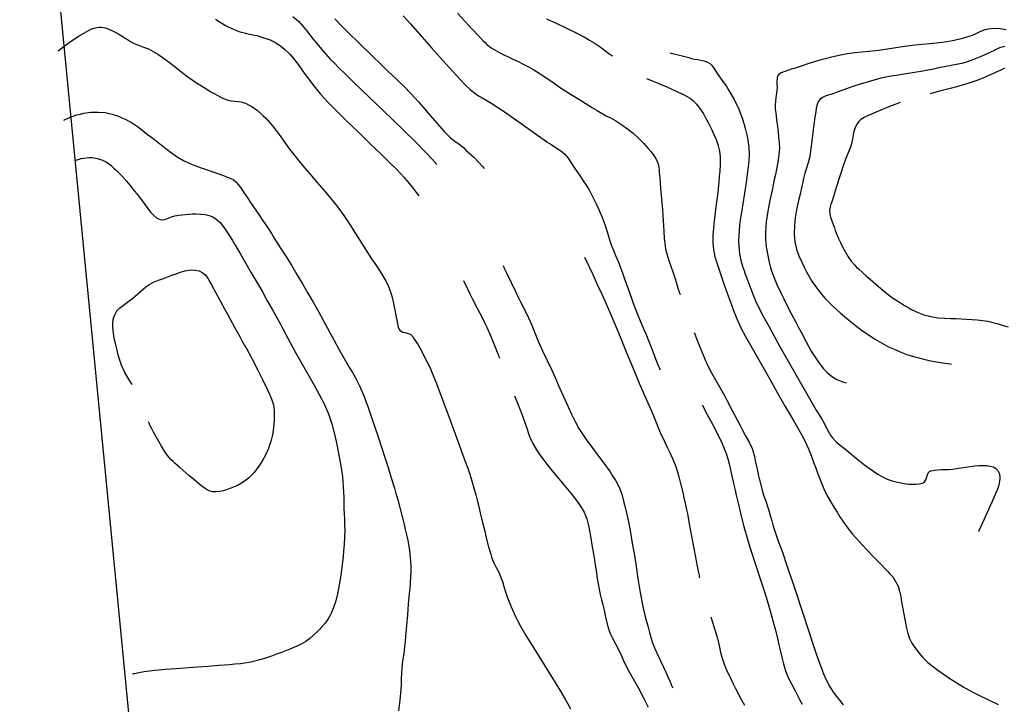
# Model space of a CAD drawing. Header units: inches. Extents: x -6914 to -422, y -5269 to -5.
# Tile 2 of 8: x -6914 to -4443, y -2808 to -1090. Entities that reach past the tile are written whole.
import ezdxf

# ---------------------------------------------------------------- set-up
doc = ezdxf.new("R2010")
doc.units = ezdxf.units.IN
doc.header["$LTSCALE"] = 30
doc.header["$MEASUREMENT"] = 0
doc.layers.add('Niveaux', color=43, linetype='CONTINUOUS')

msp = doc.modelspace()

# ---------------------------------------------------------------- linework, layer by layer
at = {"layer": 'Niveaux'}
msp.add_line((-6403, -5268.8), (-6914, -4.8), dxfattribs=at)
for points, elevation in [([(-6228.2, -1082.6), (-6214.7, -1094.3), (-6202.4, -1107.5), (-6193.9, -1118), (-6185.7, -1128.6), (-6177.5, -1139.2), (-6169, -1149.6), (-6151.7, -1170.1), (-6133.7, -1190), (-6124.4, -1199.6), (-6115, -1209.2), (-6095.9, -1228.3), (-6076.7, -1247.2), (-6057.3, -1265.9), (-6018.2, -1302.9), (-5998.7, -1321.5), (-5979.3, -1340.1), (-5950.3, -1368.1), (-5921.5, -1396.3), (-5893.3, -1425.1), (-5879.6, -1439.9), (-5867.3, -1453.9)], 144), ([(-5951.4, -1080.4), (-5942.5, -1090.5), (-5933.7, -1100.7), (-5915.9, -1120.9), (-5880.3, -1161.2), (-5844.4, -1201.4), (-5826.3, -1221.5), (-5817.1, -1231.5), (-5808, -1241.6), (-5795.6, -1254.4), (-5782.5, -1266.4), (-5768.6, -1277.3), (-5761.1, -1282.2), (-5753.5, -1286.7), (-5737.8, -1295.5), (-5722.5, -1304.8), (-5714.2, -1310.5), (-5705.8, -1316.2), (-5689.2, -1327.6), (-5656, -1350.7), (-5623, -1374), (-5606.5, -1385.7), (-5598.3, -1391.5), (-5590.1, -1397.4), (-5578.9, -1404.8), (-5567.4, -1412), (-5556.4, -1419.6), (-5546.4, -1428.1), (-5541.8, -1433), (-5537.6, -1438.2), (-5529.8, -1449.3), (-5522.5, -1460.9), (-5515.1, -1472.4), (-5507.5, -1483.4), (-5499.8, -1494.4), (-5492.4, -1505.6), (-5485.3, -1517), (-5472.9, -1540.7), (-5467.1, -1552.7), (-5461.3, -1564.8), (-5452.8, -1584.3), (-5445.7, -1604.4), (-5439.3, -1624.9), (-5432.9, -1645.3), (-5429.6, -1655.4), (-5426, -1665.4), (-5419.1, -1682), (-5411.8, -1698.5), (-5405.2, -1715.1), (-5400.7, -1727.8), (-5396.2, -1740.6), (-5387.3, -1766.1), (-5378.2, -1791.5), (-5373.5, -1804.2), (-5368.7, -1816.8), (-5358.6, -1841.6), (-5348.3, -1866.3), (-5343.2, -1878.8), (-5338.2, -1891.3), (-5328.1, -1916.4), (-5318.2, -1941.3), (-5313.2, -1953.7), (-5310.7, -1959.9), (-5309.4, -1962.9), (-5308.8, -1964.5), (-5308.1, -1966), (-5306.9, -1968.9), (-5306.9, -1968.9)], 108), ([(-5815.6, -1074.4), (-5797.3, -1094.4), (-5787.9, -1104.3), (-5778.6, -1114.1), (-5760.3, -1133.7), (-5751, -1143.3), (-5746.2, -1148), (-5741.4, -1152.7), (-5731, -1161), (-5719.6, -1167.9), (-5707.6, -1174.1), (-5695.6, -1180), (-5687.6, -1184), (-5679.6, -1187.8), (-5663.4, -1195.3), (-5647.5, -1203.4), (-5635.7, -1209.8), (-5624.1, -1216.5), (-5601.3, -1230.6), (-5590, -1238.1), (-5578.9, -1245.8), (-5556.6, -1261.1), (-5534, -1275.7), (-5511.2, -1290.1), (-5488.3, -1304.2), (-5476.9, -1311.2), (-5465.3, -1318.1), (-5442, -1331.4), (-5430.2, -1337.8), (-5418.5, -1344.4), (-5403.3, -1354), (-5388.6, -1364.5), (-5381.4, -1370), (-5374.2, -1375.5), (-5360.8, -1387.3), (-5348.5, -1400.1), (-5342.6, -1406.9), (-5336.8, -1413.8), (-5329.8, -1422.3), (-5323, -1431), (-5317.1, -1440.2), (-5312.6, -1449.9), (-5310.3, -1460.2), (-5309.6, -1467), (-5309, -1473.7), (-5307.9, -1487.1), (-5305.8, -1513.9), (-5303.5, -1540.7), (-5301.4, -1567.5), (-5299.4, -1594.4), (-5298.5, -1607.8), (-5297.6, -1621.2), (-5296.5, -1639.1), (-5294.7, -1656.9), (-5293.3, -1665.8), (-5291.3, -1674.7), (-5286.1, -1692), (-5280, -1708.7), (-5274.2, -1725.5), (-5270.1, -1738.4), (-5266.1, -1751.4), (-5262.1, -1764.3), (-5260, -1770.7), (-5259, -1773.9), (-5258.4, -1775.5), (-5257.9, -1777.1), (-5257, -1779.8), (-5257, -1779.8)], 84), ([(-6817.7, -1168.6), (-6802.8, -1157.1), (-6787.6, -1146), (-6776.4, -1138.3), (-6764.9, -1131), (-6753.2, -1124.1), (-6747.2, -1120.7), (-6741.1, -1117.4), (-6731, -1112.7), (-6720.3, -1109.8), (-6714.8, -1109.3), (-6709, -1109.5), (-6699.3, -1111.3), (-6690.2, -1114.2), (-6681.5, -1118.1), (-6673.1, -1122.5), (-6665.6, -1126.8), (-6658.2, -1131.3), (-6643.6, -1140.5), (-6636.1, -1145), (-6628.6, -1149.1), (-6616.2, -1154.4), (-6603.4, -1159), (-6590.8, -1163.8), (-6578.9, -1169.9), (-6567.7, -1177.2), (-6556.6, -1184.9), (-6534.9, -1200.8), (-6524.2, -1209.1), (-6513.7, -1217.5), (-6503, -1225.8), (-6492.2, -1233.9), (-6470, -1249), (-6447.3, -1263.3), (-6435.9, -1270.3), (-6424.2, -1276.9), (-6412.3, -1283.2), (-6406.4, -1286.3), (-6400.3, -1289.3), (-6391.9, -1292.3), (-6383.1, -1294), (-6373.9, -1295), (-6364.8, -1295.9), (-6356, -1297.4), (-6347.6, -1300.2), (-6339.7, -1304.1), (-6331.9, -1308.4), (-6317.1, -1318.6), (-6303.7, -1330.6), (-6297.6, -1337.1), (-6291.4, -1343.6), (-6279.6, -1357), (-6268.4, -1371), (-6260.5, -1382), (-6252.8, -1393.1), (-6237, -1414.9), (-6220.4, -1436), (-6203.4, -1456.8), (-6186, -1477.4), (-6168.5, -1497.8), (-6150.9, -1518.1), (-6133.4, -1538.7), (-6116.5, -1559.7), (-6100.6, -1581.5), (-6085.6, -1603.9), (-6071.1, -1626.5), (-6056.8, -1649.3), (-6049.8, -1660.8), (-6042.8, -1672.2), (-6031.1, -1690.3), (-6019, -1708.3), (-6007.1, -1726.3), (-5996.2, -1744.7), (-5991.2, -1754.2), (-5986.8, -1763.9), (-5981.2, -1780.6), (-5977.2, -1798), (-5975.4, -1806.7), (-5973.4, -1815.4), (-5969.9, -1832.1), (-5966.8, -1848.9), (-5964.9, -1857.3), (-5963.9, -1861.5), (-5962.7, -1865.7), (-5960.5, -1869.6), (-5956.9, -1872.3), (-5952.3, -1874.1), (-5947.2, -1875.5), (-5941.9, -1876.8), (-5936.8, -1878.4), (-5932.4, -1880.6), (-5929.1, -1883.9), (-5927.3, -1886.7), (-5925.4, -1889.5), (-5921.7, -1895.2), (-5914.5, -1906.6), (-5907.7, -1918.3), (-5901.3, -1930.3), (-5893.1, -1946.3), (-5885.1, -1962.3), (-5877.9, -1978.6), (-5873, -1991.1), (-5868.1, -2003.6), (-5858.5, -2028.7), (-5840, -2079.1), (-5830.7, -2104.4), (-5821.3, -2129.6), (-5802.5, -2180.1), (-5793.4, -2205.5), (-5789, -2218.2), (-5784.7, -2231), (-5776.8, -2256.7), (-5769.8, -2282.6), (-5766.4, -2295.6), (-5763.1, -2308.7), (-5756.6, -2334.8), (-5750.2, -2360.9), (-5747.1, -2374), (-5743.9, -2387.1), (-5737.3, -2413.2), (-5733.7, -2426.1), (-5731.9, -2432.6), (-5729.9, -2439), (-5725, -2451.4), (-5718.9, -2463.3), (-5712.5, -2475.2), (-5707.1, -2487.4), (-5704.8, -2493.7), (-5702.7, -2500.1), (-5698.8, -2512.9), (-5694.8, -2525.7), (-5690.4, -2538.3), (-5680.7, -2563.2), (-5669.7, -2587.5), (-5663.7, -2599.7), (-5657.4, -2611.7), (-5643.9, -2635.2), (-5629.8, -2658.1), (-5615.5, -2680.9), (-5586.8, -2726.3), (-5572.6, -2749.2), (-5558.7, -2772.3), (-5545.1, -2795.5), (-5538.4, -2807.2), (-5531.9, -2819)], 180), ([(-6422.4, -1089.5), (-6411.2, -1097), (-6396, -1105.8), (-6380, -1113.4), (-6371.9, -1116.8), (-6363.7, -1119.9), (-6350.9, -1123.7), (-6337.7, -1126.4), (-6324.5, -1128.9), (-6317.9, -1130.4), (-6311.4, -1132.3), (-6298.5, -1136.5), (-6285.8, -1141.4), (-6273.6, -1147.2), (-6262.3, -1154.1), (-6255.2, -1159.4), (-6248.3, -1165.1), (-6235.4, -1177.8), (-6223.7, -1191.8), (-6215.6, -1202.7), (-6207.7, -1213.6), (-6199.9, -1224.4), (-6191.9, -1235.1), (-6175.8, -1256.5), (-6159, -1277.4), (-6150, -1287.5), (-6140.7, -1297.3), (-6121.7, -1316.5), (-6107.4, -1330.7), (-6093, -1344.8), (-6064.1, -1373), (-6035, -1401), (-6020.4, -1414.9), (-6005.9, -1428.9), (-5986.6, -1447.7), (-5967.8, -1466.7), (-5958.5, -1476.4), (-5949.4, -1486.4), (-5940.6, -1496.6), (-5932, -1507), (-5915.7, -1528.4), (-5912.8, -1532.7)], 156), ([(-6123.5, -1088), (-6104.6, -1107.2), (-6085.5, -1126.4), (-6066.3, -1145.4), (-6027.8, -1182.9), (-6008.4, -1201.5), (-5989.1, -1220.1), (-5969.6, -1238.7), (-5959.8, -1248), (-5950.3, -1257.5), (-5931.6, -1276.9), (-5913.4, -1296.7), (-5901.7, -1310.3), (-5890, -1323.8), (-5866.7, -1350.9), (-5854.8, -1364.4), (-5848.7, -1371), (-5842.5, -1377.7), (-5832.7, -1386.8), (-5822, -1395), (-5811.1, -1403), (-5800.7, -1411.5), (-5794.1, -1417.4), (-5787.5, -1423.4), (-5774.5, -1435.6), (-5762.1, -1448.4), (-5753, -1458.5), (-5748.3, -1463.9)], 132), ([(-5592.2, -1088.1), (-5567.8, -1099.4), (-5543.5, -1110.8), (-5531.3, -1116.6), (-5519.2, -1122.5), (-5495.4, -1135), (-5483.8, -1141.7), (-5472.4, -1148.7), (-5457.7, -1158.9), (-5443.3, -1169.7), (-5436, -1174.9), (-5432.4, -1177.5), (-5430.5, -1178.7), (-5428.6, -1180), (-5426.2, -1181.5), (-5426.2, -1181.5)], 60), ([(-4438.3, -1116.3), (-4453.3, -1113.6), (-4468.6, -1112.6), (-4476.3, -1113), (-4484, -1114), (-4494.7, -1116.8), (-4504.7, -1121), (-4514.5, -1125.8), (-4524.3, -1130.4), (-4534.4, -1133.9), (-4543.1, -1136.3), (-4551.8, -1138.7), (-4569.3, -1143.1), (-4587, -1146.3), (-4600.3, -1147.8), (-4613.7, -1149.2), (-4640.4, -1151.8), (-4667.1, -1154.6), (-4693.7, -1157.7), (-4720.5, -1161.8), (-4747.2, -1166.1), (-4765.1, -1168.3), (-4782.9, -1170.2), (-4818.7, -1173.9), (-4836.4, -1176.2), (-4854.1, -1179.1), (-4880.2, -1185), (-4893.1, -1188.5), (-4905.9, -1192.3), (-4930.9, -1199.8), (-4955.8, -1207.5), (-4968.4, -1211.7), (-4974.7, -1213.9), (-4977.9, -1215), (-4981.1, -1216.2), (-4987, -1218.2), (-4993.2, -1220.1), (-4999.3, -1222.2), (-5004.8, -1224.8), (-5009.1, -1228.1), (-5012, -1232.4), (-5012.9, -1235.4), (-5013.5, -1238.7), (-5013.9, -1245.8), (-5013.7, -1253.2), (-5013.5, -1260.7), (-5013.7, -1267.9), (-5014.6, -1274.2), (-5015.7, -1280.6), (-5017.8, -1293.3), (-5018.5, -1306.3), (-5017.9, -1315.2), (-5017, -1324), (-5014.7, -1341.4), (-5012.5, -1358.8), (-5011, -1372.1), (-5009.6, -1385.3), (-5008.4, -1398.7), (-5007.8, -1412.2), (-5008.7, -1430.3), (-5011.4, -1448), (-5014.9, -1465.6), (-5017.7, -1478.7), (-5020.5, -1491.8), (-5026, -1518.1), (-5031.4, -1544.4), (-5036.6, -1570.7), (-5040.6, -1597.4), (-5041.9, -1610.8), (-5042.6, -1624.4), (-5042.4, -1642.3), (-5040.6, -1660.1), (-5039.2, -1669), (-5037.7, -1677.9), (-5034.2, -1695.6), (-5029.8, -1712.9), (-5024.2, -1729.9), (-5019.2, -1742.4), (-5014, -1754.8), (-5002.7, -1779.2), (-4996.7, -1791.2), (-4990.6, -1803.2), (-4978.4, -1827.2), (-4965.9, -1851), (-4959.6, -1862.9), (-4953.3, -1874.8), (-4940.8, -1898.5), (-4927.6, -1921.8), (-4913.2, -1944.5), (-4905.3, -1955.4), (-4901.1, -1960.8), (-4896.7, -1966), (-4887.6, -1975.7), (-4877.5, -1984.3), (-4866.5, -1991.5), (-4854.8, -1996.9), (-4846.4, -1999.8), (-4839.1, -2001.9)], 36), ([(-4441.9, -1157.7), (-4448.5, -1159.1), (-4455, -1161.2), (-4467.3, -1166.8), (-4479.4, -1173.1), (-4491.8, -1178.8), (-4500, -1182.1), (-4508.3, -1185.5), (-4524.8, -1192.1), (-4541.6, -1197.8), (-4550.3, -1200.1), (-4559.1, -1202), (-4576.8, -1205.3), (-4594.5, -1208.6), (-4607.7, -1211.4), (-4621, -1214.2), (-4634.2, -1216.9), (-4647.4, -1219.5), (-4673.9, -1224), (-4700.3, -1228.2), (-4713.6, -1230.3), (-4727, -1232.3), (-4740.2, -1234.6), (-4753.4, -1237.3), (-4779.2, -1244.3), (-4804.7, -1252.5), (-4823.2, -1258.5), (-4841.5, -1264.7), (-4859.9, -1271.1), (-4869, -1274.4), (-4873.6, -1276.1), (-4878.2, -1277.8), (-4885.2, -1280.2), (-4892.5, -1282.7), (-4899.4, -1285.7), (-4905.3, -1289.5), (-4909.5, -1294.6), (-4911.3, -1298.6), (-4912.8, -1302.9), (-4915, -1312.1), (-4916.4, -1321.7), (-4917.8, -1331.2), (-4919.2, -1340), (-4920.5, -1348.8), (-4922.8, -1366.4), (-4927.1, -1401.6), (-4929.4, -1419.1), (-4930.7, -1427.9), (-4932.1, -1436.7), (-4935.3, -1449.8), (-4939.5, -1462.6), (-4943.9, -1475.5), (-4947.2, -1488.6), (-4949.1, -1498.5), (-4951.2, -1508.3), (-4955.8, -1528.1), (-4960.3, -1547.8), (-4964.5, -1567.6), (-4967.8, -1587.5), (-4969.9, -1607.5), (-4970.4, -1627.8), (-4969.8, -1637.9), (-4968.7, -1648.2), (-4964.8, -1665.8), (-4958.8, -1682.6), (-4951.5, -1699), (-4945.8, -1711.2), (-4939.8, -1723.2), (-4926.3, -1746.3), (-4918.7, -1757.6), (-4910.7, -1768.4), (-4902.3, -1779), (-4893.3, -1789.1), (-4874.6, -1808.3), (-4854.9, -1826.3), (-4844.6, -1835), (-4834.2, -1843.5), (-4813.1, -1860.1), (-4802.2, -1868.2), (-4791.2, -1876.1), (-4780.1, -1883.8), (-4768.8, -1891.2), (-4745.5, -1904.7), (-4733.5, -1910.8), (-4721.4, -1916.6), (-4705, -1923.8), (-4688.2, -1930.3), (-4671.1, -1935.7), (-4658.1, -1939.2), (-4645, -1942.4), (-4631.9, -1945.3), (-4618.6, -1947.8), (-4592.1, -1951.9), (-4578.8, -1953.9), (-4575.6, -1954.4)], 24), ([(-5282.4, -1173.5), (-5255.2, -1180.2), (-5241.7, -1183.8), (-5234.9, -1185.7), (-5228.1, -1187.5), (-5220.5, -1189.2), (-5212.6, -1190.5), (-5204.7, -1191.8), (-5196.9, -1193.5), (-5189.7, -1196), (-5183.3, -1199.7), (-5178, -1204.9), (-5174.2, -1209.9), (-5170.5, -1215), (-5163.4, -1225.1), (-5149.2, -1245.5), (-5141.6, -1256.5), (-5134.3, -1267.8), (-5120.8, -1290.9), (-5109.2, -1315), (-5100.1, -1340.2), (-5096.3, -1353.2), (-5092.8, -1366.3), (-5089.6, -1379.4), (-5087, -1392.8), (-5084.6, -1410.4), (-5083.7, -1428), (-5084.5, -1445.6), (-5086, -1459.1), (-5087.6, -1472.5), (-5091.3, -1499.2), (-5095.6, -1525.8), (-5099.7, -1552.4), (-5103.7, -1579), (-5105.7, -1592.3), (-5107.5, -1605.6), (-5109.8, -1632.2), (-5110, -1645.6), (-5109.6, -1659.1), (-5107.9, -1677), (-5104.6, -1694.5), (-5099.4, -1711.6), (-5096.3, -1720.1), (-5093.3, -1728.6), (-5087.1, -1745.5), (-5074.4, -1779.1), (-5067.5, -1795.7), (-5060.1, -1812.1), (-5047.7, -1835.8), (-5034.4, -1859.3), (-5021.6, -1882.8), (-5008.7, -1906.3), (-4982.4, -1953.2), (-4969, -1976.6), (-4955.8, -2000.1), (-4942.5, -2023.6), (-4935.8, -2035.4), (-4929, -2047), (-4915.2, -2070), (-4908.2, -2081.5), (-4901.3, -2092.9), (-4894.8, -2104.8), (-4888.7, -2117.1), (-4882.2, -2128.9), (-4878.6, -2134.6), (-4874.6, -2139.9), (-4865.5, -2149.4), (-4855.3, -2158), (-4844.7, -2166.2), (-4834.2, -2174.5), (-4824, -2183), (-4813.8, -2191.4), (-4793.1, -2207.9), (-4771.7, -2223.5), (-4760.7, -2230.7), (-4749.3, -2237.4), (-4737.3, -2243), (-4724.6, -2247.3), (-4711.4, -2250.5), (-4698, -2253.4), (-4689.8, -2254.8), (-4681.6, -2255.7), (-4665.2, -2255.8), (-4657, -2254.9), (-4652.9, -2254.2), (-4648.7, -2253.4), (-4644.6, -2251.3), (-4641.7, -2247.6), (-4639.6, -2242.8), (-4637.9, -2237.5), (-4636.2, -2232.2), (-4634.1, -2227.5), (-4631.2, -2224), (-4627.3, -2222.2), (-4622.9, -2221.5), (-4618.5, -2220.9), (-4609.7, -2219.9), (-4600.9, -2219.2), (-4596.5, -2219.1), (-4592.1, -2219.1), (-4583, -2218.8), (-4573.1, -2217.9), (-4562.5, -2216.6), (-4551.6, -2214.9), (-4540.4, -2213.2), (-4529.1, -2211.5), (-4518, -2210.1), (-4507.2, -2209.1), (-4497, -2208.7), (-4487.4, -2209), (-4478.6, -2210.3), (-4471, -2212.6), (-4464.6, -2216.3), (-4459.6, -2221.5), (-4456.2, -2228.2), (-4454.6, -2236.8), (-4454.6, -2242.5), (-4455, -2247.9), (-4457.1, -2258.2), (-4460.5, -2268.1), (-4464.6, -2277.6), (-4468.8, -2287.2), (-4471.4, -2293.3), (-4474.1, -2299.5), (-4479.4, -2311.8), (-4490.1, -2336.3), (-4501.1, -2360.7), (-4506.8, -2372.8), (-4508, -2375.5)], 48), ([(-4442.6, -1212.3), (-4452.1, -1217), (-4461.7, -1221.5), (-4470.1, -1225.1), (-4478.4, -1228.9), (-4495, -1236.5), (-4511.9, -1243.2), (-4524.6, -1247.4), (-4537.4, -1251.5), (-4563.1, -1258.9), (-4576.1, -1262.3), (-4589.2, -1265.8), (-4602.3, -1269.2), (-4615.3, -1272.7), (-4629.5, -1276.7), (-4629.5, -1276.7)], 12), ([(-5340.8, -1237.9), (-5290.3, -1259.3), (-5265.2, -1270.4), (-5252.8, -1276.1), (-5246.6, -1279), (-5240.4, -1282), (-5231.5, -1287.3), (-5223.4, -1294), (-5216.2, -1301.8), (-5209.5, -1310.3), (-5203.2, -1319.3), (-5198.2, -1327), (-5193.6, -1334.7), (-5185.3, -1350.4), (-5181.4, -1358.3), (-5177.5, -1366.5), (-5171.8, -1378.8), (-5166.4, -1391.2), (-5161.9, -1403.9), (-5158.6, -1417.1), (-5157.3, -1426.1), (-5156.5, -1435), (-5156.3, -1452.8), (-5157.3, -1470.5), (-5158.5, -1484), (-5159.7, -1497.4), (-5162.5, -1524.2), (-5164.8, -1542), (-5167.1, -1559.8), (-5171.4, -1595.4), (-5173.1, -1613.2), (-5173.8, -1622.2), (-5174.4, -1631.2), (-5174.6, -1649.2), (-5173.1, -1667.1), (-5169.4, -1684.7), (-5165.6, -1697.7), (-5161.6, -1710.5), (-5152.9, -1736), (-5146.9, -1752.8), (-5141, -1769.7), (-5129, -1803.3), (-5122.7, -1820.1), (-5116.1, -1837), (-5105.1, -1861.8), (-5092.5, -1885.5), (-5082.6, -1903.1), (-5072.6, -1920.6), (-5052.7, -1955.7), (-5032.8, -1990.8), (-5013.1, -2025.9), (-4992.9, -2061), (-4972.4, -2095.9), (-4952.6, -2131.1), (-4943.3, -2149), (-4938.8, -2158), (-4934.5, -2167.1), (-4927.7, -2183.6), (-4921.7, -2200.4), (-4915.7, -2217.3), (-4911, -2229.8), (-4906.3, -2242.2), (-4901.5, -2254.7), (-4896.4, -2267.3), (-4888.5, -2283.6), (-4879.5, -2299.1), (-4870.2, -2314.4), (-4863.1, -2325.9), (-4856, -2337.3), (-4848.5, -2348.5), (-4840.8, -2359.6), (-4824.4, -2380.8), (-4806.8, -2400.8), (-4797.6, -2410.6), (-4788.4, -2420.3), (-4769.6, -2439.7), (-4750.7, -2459.2), (-4741.3, -2468.9), (-4736.6, -2473.8), (-4732, -2478.7), (-4723.4, -2488.6), (-4715.9, -2499.6), (-4710, -2511.4), (-4706, -2523.9), (-4704.5, -2530.6), (-4703.2, -2537.3), (-4700.9, -2550.7), (-4698.7, -2564.1), (-4696.3, -2577.4), (-4691.1, -2603.7), (-4688.3, -2616.8), (-4686.8, -2623.4), (-4685.3, -2630), (-4681.1, -2642.7), (-4675.2, -2654.6), (-4667.9, -2665.9), (-4659.7, -2676.7), (-4653.8, -2683.7), (-4647.8, -2690.4), (-4635, -2703), (-4621.1, -2714.4), (-4610.3, -2722.3), (-4599.4, -2730), (-4588.4, -2737.5), (-4577.2, -2744.8), (-4562.1, -2754.5), (-4546.8, -2764), (-4531.1, -2772.8), (-4519.1, -2779), (-4507.1, -2785.1), (-4483, -2797.1), (-4458.8, -2808.8)], 60), ([(-4704.4, -1298.2), (-4737.1, -1310.6), (-4753.2, -1317.2), (-4769.4, -1324), (-4786.6, -1331.7), (-4794.9, -1336.1), (-4799, -1338.6), (-4803, -1341.1), (-4809.3, -1346.8), (-4814.1, -1354), (-4817.8, -1361.9), (-4820.5, -1370.1), (-4821.7, -1374.7), (-4822.7, -1379.5), (-4824.2, -1389.2), (-4825.9, -1398.8), (-4828.5, -1408.2), (-4831.6, -1416.4), (-4835, -1424.5), (-4841.8, -1440.8), (-4847.9, -1457.5), (-4852, -1470.3), (-4856.1, -1483.1), (-4864.3, -1508.7), (-4872.3, -1534.3), (-4876.3, -1547.1), (-4878.3, -1553.5), (-4880.2, -1560), (-4881.6, -1568.7), (-4881.1, -1577.5), (-4879.2, -1586.3), (-4876.3, -1595.2), (-4872.9, -1604), (-4869.7, -1612.7), (-4867.3, -1619.1), (-4865, -1625.3), (-4860, -1637.7), (-4854.5, -1649.8), (-4848.5, -1661.8), (-4842, -1673.7), (-4835.1, -1685.3), (-4827.5, -1696.3), (-4818.7, -1706.4), (-4813.9, -1711.1), (-4809, -1715.8), (-4799.1, -1724.9), (-4789, -1733.9), (-4778.9, -1742.7), (-4758.6, -1760.2), (-4748.3, -1768.8), (-4737.9, -1777.3), (-4723.5, -1788), (-4708.6, -1797.8), (-4693.4, -1807.3), (-4685.7, -1811.9), (-4677.9, -1816.3), (-4661.9, -1824.3), (-4653.5, -1827.8), (-4644.9, -1830.8), (-4627.5, -1835.3), (-4609.9, -1838.1), (-4592.2, -1839.6), (-4578.7, -1840.2), (-4565.3, -1840.5), (-4538.5, -1841.5), (-4525.1, -1842.5), (-4511.7, -1843.7), (-4498.4, -1845.2), (-4491.7, -1846.1), (-4485, -1847), (-4471.9, -1849.8), (-4459.1, -1853.7), (-4446.3, -1857.8), (-4433.2, -1860.8)], 12), ([(-6803.4, -1342.8), (-6787.3, -1335.2), (-6770.5, -1329.5), (-6761.7, -1327.2), (-6752.9, -1325.3), (-6735.1, -1322.7), (-6726, -1322.2), (-6716.7, -1322.1), (-6699.2, -1323.6), (-6682.3, -1327.1), (-6665.9, -1332.7), (-6657.5, -1336.3), (-6649.3, -1340), (-6633.2, -1348.3), (-6618.3, -1358.3), (-6607.7, -1366.5), (-6597.1, -1374.8), (-6575.9, -1391.4), (-6554.6, -1407.9), (-6544, -1416.1), (-6533.2, -1424.2), (-6518.6, -1434.6), (-6503.3, -1443.9), (-6487, -1451.4), (-6470.2, -1457.7), (-6453.4, -1463.7), (-6419.7, -1475.5), (-6403, -1481.4), (-6394.7, -1484.5), (-6390.5, -1486.1), (-6386.4, -1487.7), (-6378.7, -1491.7), (-6371.9, -1497.2), (-6365.7, -1503.8), (-6360.1, -1511.1), (-6354.9, -1518.7), (-6349.7, -1526.4), (-6345.8, -1532), (-6342.1, -1537.6), (-6334.7, -1548.8), (-6319.9, -1571), (-6312.3, -1582.1), (-6304.7, -1593.1), (-6289.6, -1615.4), (-6282.4, -1626.9), (-6275.3, -1638.4), (-6268.2, -1649.9), (-6261.1, -1661.4), (-6246.5, -1683.9), (-6232, -1706.4), (-6225, -1718), (-6218.2, -1729.6), (-6204.6, -1752.9), (-6191.1, -1776.2), (-6177.7, -1799.4), (-6164.4, -1822.8), (-6151.4, -1846.3), (-6125.8, -1893.5), (-6113, -1917.1), (-6100, -1940.7), (-6086.1, -1963.8), (-6078.9, -1975.3), (-6072.1, -1987), (-6060.2, -2011.1), (-6050, -2035.9), (-6045.3, -2048.5), (-6040.7, -2061.1), (-6031.7, -2086.4), (-6014.2, -2137.2), (-6005.8, -2162.8), (-5997.6, -2188.5), (-5989.7, -2214.3), (-5981.9, -2240.2), (-5973.9, -2266), (-5969.9, -2278.9), (-5966.1, -2291.8), (-5959.4, -2317.7), (-5952.9, -2343.6), (-5949.6, -2356.7), (-5946.4, -2369.7), (-5940.4, -2395.9), (-5935.7, -2422.4), (-5933.2, -2449.1), (-5932.7, -2462.7), (-5932.6, -2476.1), (-5933.9, -2503), (-5935.1, -2516.5), (-5936.5, -2529.9), (-5939.1, -2556.7), (-5941.2, -2583.5), (-5943.4, -2610.2), (-5945.6, -2636.9), (-5946.8, -2650.3), (-5948, -2663.7), (-5950.3, -2681.6), (-5953, -2699.3), (-5955.1, -2717.1), (-5956, -2730.6), (-5956.5, -2744.2), (-5956.9, -2757.7), (-5957.6, -2771.2), (-5960.1, -2798), (-5963.1, -2824.7)], 204), ([(-6774.3, -1443.6), (-6772.6, -1442.8), (-6759.9, -1438.9), (-6746.5, -1436.7), (-6739.5, -1436.4), (-6732.3, -1436.5), (-6718.5, -1438.4), (-6705.8, -1442.5), (-6694.3, -1448.5), (-6684.1, -1456.4), (-6677.6, -1462.6), (-6671.1, -1468.8), (-6658.4, -1481.7), (-6646.3, -1495.4), (-6637.7, -1505.9), (-6629.2, -1516.3), (-6620.8, -1526.7), (-6616.5, -1531.9), (-6612.3, -1537.1), (-6605.6, -1545.8), (-6599.1, -1555.1), (-6592.6, -1564.5), (-6585.7, -1573.4), (-6578.4, -1581.3), (-6570.3, -1587.7), (-6566, -1590.1), (-6561.4, -1592), (-6555.5, -1592.7), (-6549.5, -1591.6), (-6543.3, -1589.3), (-6537, -1586.5), (-6530.7, -1584), (-6524.4, -1582.5), (-6520, -1581.9), (-6515.7, -1581.3), (-6507.1, -1580.1), (-6489.5, -1578.3), (-6480.5, -1577.8), (-6471, -1577.8), (-6459.8, -1578.2), (-6448.8, -1579.4), (-6438.4, -1581.6), (-6429, -1585.2), (-6420.7, -1590.6), (-6415.9, -1595), (-6411.3, -1599.7), (-6402.7, -1610), (-6394.7, -1621.1), (-6387.3, -1632.8), (-6380.4, -1644.5), (-6373.7, -1656.1), (-6360.3, -1679.1), (-6353.4, -1690.7), (-6346.5, -1702.2), (-6332.8, -1725.4), (-6305.9, -1771.9), (-6292.6, -1795.4), (-6279.4, -1818.8), (-6266.4, -1842.4), (-6259.9, -1854.2), (-6253.5, -1866), (-6240.9, -1889.7), (-6228.3, -1913.3), (-6221.8, -1925.1), (-6215.2, -1936.8), (-6201.9, -1960.3), (-6188.5, -1983.6), (-6181.9, -1995.3), (-6175.2, -2007), (-6162.2, -2030.6), (-6150, -2054.6), (-6139.4, -2079.2), (-6134.8, -2091.8), (-6130.9, -2104.7), (-6124.2, -2130.6), (-6118.2, -2156.6), (-6115.4, -2169.8), (-6112.8, -2183.1), (-6107.9, -2209.7), (-6104.1, -2236.4), (-6102.8, -2249.7), (-6101.9, -2262.9), (-6101, -2289.6), (-6100.3, -2316.5), (-6099.8, -2330.1), (-6099.2, -2343.6), (-6098.7, -2357.1), (-6098.3, -2370.8), (-6098.6, -2388.7), (-6099.7, -2406.5), (-6101.2, -2424.2), (-6102.5, -2437.6), (-6103.9, -2451.1), (-6105.5, -2464.4), (-6107.2, -2477.8), (-6111.4, -2504.3), (-6113.9, -2517.4), (-6116.6, -2530.7), (-6120.9, -2548.3), (-6126.5, -2565.5), (-6129.8, -2573.8), (-6133.4, -2582), (-6139.8, -2593.6), (-6147.6, -2604.5), (-6156.4, -2614.8), (-6161.1, -2619.7), (-6165.9, -2624.5), (-6175.6, -2633.9), (-6185.6, -2642.7), (-6196.2, -2650.6), (-6207.7, -2657.3), (-6219.9, -2662.9), (-6232.1, -2668.1), (-6256.7, -2677.7), (-6269.5, -2682.4), (-6282.2, -2687), (-6295, -2691.4), (-6307.9, -2695.4), (-6333.9, -2702), (-6360.3, -2706.2), (-6373.8, -2707.5), (-6387.2, -2708.8), (-6414, -2711), (-6440.9, -2713), (-6467.7, -2715.1), (-6521.3, -2719.1), (-6548.1, -2721.1), (-6575, -2723.3), (-6601.7, -2726.8), (-6615, -2729.2), (-6621.6, -2730.5), (-6624.9, -2731.2), (-6626.5, -2731.5), (-6628.2, -2731.8), (-6630.7, -2732.4), (-6630.7, -2732.4)], 216), ([(-5496.9, -1686.3), (-5476.2, -1730.1), (-5464.8, -1754.6), (-5453.5, -1779), (-5442.2, -1803.5), (-5431.2, -1828.2), (-5410.3, -1877.8), (-5390.1, -1927.6), (-5369.8, -1977.5), (-5359.5, -2002.4), (-5349, -2027.1), (-5338, -2051.7), (-5327, -2076.3), (-5321.8, -2088.7), (-5316.9, -2101.3), (-5312, -2113.9), (-5306.9, -2126.4), (-5295.4, -2150.6), (-5289.3, -2162.6), (-5283.6, -2174.7), (-5276.1, -2191), (-5269.1, -2207.5), (-5263.2, -2224.5), (-5259.7, -2237.4), (-5256.4, -2250.4), (-5250.2, -2276.6), (-5247.2, -2289.7), (-5244.1, -2302.9), (-5241.2, -2316), (-5238.4, -2329.2), (-5233.7, -2355.6), (-5229.2, -2382), (-5226.7, -2395.2), (-5224.2, -2408.4), (-5221.7, -2421.6), (-5219.1, -2434.8), (-5214, -2461.2), (-5211.4, -2474.4), (-5210, -2481), (-5209.3, -2484.3), (-5208.9, -2485.9), (-5208.6, -2487.6), (-5207.9, -2490.5), (-5207.9, -2490.5)], 120), ([(-6631.8, -2005.8), (-6642.2, -1990.1), (-6651.2, -1974), (-6658.6, -1957), (-6662.9, -1944.6), (-6666.6, -1932), (-6669.8, -1919.2), (-6672.9, -1906.3), (-6676.7, -1888.7), (-6679.4, -1871.2), (-6680.2, -1862.2), (-6680.5, -1852.8), (-6679.2, -1841.5), (-6675.6, -1830.7), (-6669.9, -1821.1), (-6662.4, -1813.3), (-6654.7, -1807.3), (-6646.8, -1801.5), (-6638.9, -1795.6), (-6631.2, -1789.7), (-6617.8, -1778.1), (-6604.5, -1766.3), (-6597.6, -1760.7), (-6590.3, -1755.6), (-6578.4, -1749), (-6565.9, -1743.9), (-6553.1, -1739.5), (-6540.3, -1734.9), (-6532.1, -1731.8), (-6524.1, -1728.8), (-6507.7, -1723.3), (-6499.3, -1720.9), (-6494.9, -1719.8), (-6490.5, -1718.8), (-6481.7, -1717.9), (-6472.7, -1718.5), (-6464, -1720.7), (-6455.9, -1724.4), (-6449.2, -1729.5), (-6444.1, -1736), (-6441.3, -1741), (-6438.5, -1746), (-6433, -1756), (-6422, -1776), (-6400.1, -1816.2), (-6387, -1839.8), (-6373.9, -1863.3), (-6361, -1887), (-6354.5, -1898.8), (-6351.2, -1904.7), (-6349.6, -1907.7), (-6347.9, -1910.6), (-6346.1, -1913.9), (-6346.1, -1913.9)], 228), ([(-5700.9, -1707.5), (-5697.9, -1713.7), (-5692.1, -1725.8), (-5680.7, -1750.1), (-5669.3, -1774.2), (-5663.2, -1786.3), (-5657, -1798.4), (-5644.6, -1822.5), (-5636.9, -1838.6), (-5629.8, -1855.1), (-5616.1, -1888.3), (-5609.3, -1904.8), (-5602.2, -1921.1), (-5590.7, -1945.3), (-5579, -1969.7), (-5570.7, -1988.1), (-5562.5, -2006.6), (-5546.4, -2043.7), (-5529.5, -2080.4), (-5520.4, -2098.3), (-5510.7, -2116), (-5496.2, -2138.6), (-5488.4, -2149.6), (-5480.4, -2160.5), (-5464.4, -2181.9), (-5448.4, -2203.4), (-5432.7, -2225.1), (-5425.2, -2236.3), (-5418, -2247.6), (-5409.7, -2263.7), (-5403.4, -2280.7), (-5398.5, -2298.2), (-5395.3, -2311.2), (-5392.2, -2324.3), (-5386.5, -2350.5), (-5384, -2363.7), (-5381.5, -2377), (-5376.7, -2403.5), (-5372.2, -2430), (-5367.9, -2456.6), (-5362.5, -2492.1), (-5356.9, -2527.5), (-5353.7, -2545.2), (-5350.3, -2562.8), (-5344.1, -2588.8), (-5337.1, -2614.7), (-5333.6, -2627.7), (-5330, -2640.7), (-5326, -2653.6), (-5321.3, -2666.3), (-5313.9, -2682.7), (-5305.9, -2698.7), (-5298.1, -2714.9), (-5292.8, -2727.2), (-5287.4, -2739.5), (-5282, -2751.9), (-5279.3, -2758), (-5278, -2761.1), (-5277.3, -2762.7), (-5276.7, -2764.2), (-5275.4, -2767), (-5275.4, -2767)], 144), ([(-5800, -1744.8), (-5790, -1765.8), (-5784.2, -1778), (-5778.3, -1790.2), (-5765.8, -1814), (-5753.3, -1837.8), (-5747.5, -1849.9), (-5742, -1862.2), (-5731.3, -1886.9), (-5726.1, -1899.4), (-5721, -1911.9), (-5716, -1924.4), (-5713.6, -1930.7), (-5712.4, -1933.9), (-5711.8, -1935.4), (-5711.2, -1937), (-5710.3, -1939.7), (-5710.3, -1939.7)], 156), ([(-5221.5, -1875.4), (-5207.9, -1909.6), (-5193.7, -1943.5), (-5186.2, -1960.2), (-5178.2, -1976.7), (-5164.9, -2000.1), (-5151.3, -2023.3), (-5144.8, -2035.1), (-5138.4, -2047), (-5125.8, -2070.8), (-5113.3, -2094.7), (-5107.1, -2106.7), (-5101, -2118.7), (-5092.3, -2134.4), (-5083.6, -2150), (-5076.3, -2166.1), (-5073.4, -2174.6), (-5071.2, -2183.2), (-5067.5, -2200.8), (-5063.7, -2218.4), (-5060.7, -2231.5), (-5057.8, -2244.6), (-5051.2, -2270.6), (-5047.2, -2283.5), (-5042.9, -2296.2), (-5034.3, -2321.7), (-5030.5, -2334.7), (-5027, -2347.7), (-5023.4, -2360.8), (-5019.5, -2373.7), (-5010.5, -2398.9), (-5001.1, -2424), (-4996.7, -2436.7), (-4992.2, -2449.4), (-4983.6, -2475), (-4975.1, -2500.6), (-4966.7, -2526.1), (-4949.6, -2577.1), (-4932.6, -2628.1), (-4924.3, -2653.7), (-4915.9, -2679.2), (-4907, -2704.7), (-4902.3, -2717.3), (-4897.5, -2729.9), (-4890.4, -2746.4), (-4882.2, -2762.4), (-4872.4, -2777.5), (-4864.3, -2788.3), (-4855.9, -2798.8), (-4847.3, -2809.2)], 84), ([(-6346.1, -1913.9), (-6331.1, -1940.5), (-6317.2, -1967.7), (-6310.4, -1981.5), (-6303.6, -1995.2), (-6292, -2019.5), (-6286.5, -2031.7), (-6283.8, -2038), (-6281.2, -2044.2), (-6277.4, -2056.7), (-6275.7, -2069.7), (-6275.4, -2082.9), (-6275.8, -2096.3), (-6276.3, -2105.4), (-6277.1, -2114.2), (-6279.9, -2131.6), (-6284.1, -2149), (-6286.9, -2157.7), (-6290, -2166.2), (-6297.2, -2182.6), (-6305.6, -2198.3), (-6310.3, -2205.9), (-6315.3, -2213.3), (-6326.6, -2227.3), (-6332.9, -2234), (-6339.6, -2240.4), (-6353.1, -2250.9), (-6367.8, -2259.2), (-6375.8, -2262.7), (-6384.2, -2266), (-6393.4, -2269.2), (-6402.7, -2272.1), (-6412, -2274.2), (-6421, -2275.2), (-6429.9, -2274.7), (-6438.5, -2272.2), (-6443.4, -2269.8), (-6448.2, -2267), (-6457.3, -2260.5), (-6465.9, -2253.4), (-6471.6, -2248.5), (-6477.5, -2243.6), (-6489.2, -2233.7), (-6512.3, -2213.8), (-6523.6, -2203.8), (-6529.1, -2198.7), (-6534.5, -2193.7), (-6543.2, -2183.8), (-6550.8, -2172.7), (-6557.8, -2160.8), (-6564.5, -2148.9), (-6571.3, -2137.2), (-6577.9, -2125.4), (-6584.1, -2113.5), (-6587.2, -2107.5), (-6588.6, -2104.5), (-6589.3, -2103), (-6590, -2101.4), (-6590.8, -2099.3), (-6590.8, -2099.3)], 228), ([(-5672.7, -2034.5), (-5661.7, -2060.5), (-5656.4, -2073.6), (-5651.3, -2086.7), (-5645.4, -2103.6), (-5639.9, -2120.7), (-5637, -2129.3), (-5633.8, -2137.7), (-5626.1, -2154), (-5617.1, -2169.5), (-5606.9, -2184.3), (-5599, -2195.2), (-5590.9, -2205.9), (-5574.3, -2226.9), (-5565.6, -2237.3), (-5556.9, -2247.6), (-5539.5, -2268.2), (-5531, -2278.6), (-5522.6, -2289.2), (-5514.4, -2300), (-5506.5, -2311), (-5497.5, -2326.2), (-5490.9, -2342.6), (-5486.5, -2359.8), (-5484, -2373.1), (-5481.6, -2386.4), (-5477.1, -2413), (-5472.8, -2439.6), (-5470.7, -2452.9), (-5468.5, -2466.2), (-5464.6, -2492.8), (-5460.3, -2519.3), (-5457.4, -2532.5), (-5454.2, -2545.7), (-5450.9, -2558.8), (-5447.6, -2572), (-5443.8, -2589.5), (-5439.8, -2607), (-5434.6, -2624.1), (-5431.3, -2632.4), (-5427.4, -2640.4), (-5419.1, -2656.3), (-5410.8, -2672.3), (-5405.1, -2684.4), (-5399.4, -2696.6), (-5387.6, -2720.8), (-5381.3, -2732.7), (-5374.6, -2744.4), (-5368, -2756.1), (-5361.4, -2767.9), (-5348.9, -2791.6), (-5336.9, -2815.6)], 156), ([(-5201.5, -2056.8), (-5188.7, -2080.9), (-5175.5, -2104.9), (-5162.8, -2129.2), (-5151.1, -2153.8), (-5141.1, -2179), (-5137, -2191.9), (-5133.6, -2205.1), (-5127.8, -2231.3), (-5122, -2257.5), (-5119, -2270.6), (-5115.9, -2283.7), (-5109.8, -2310), (-5103.4, -2336.1), (-5096.7, -2362.2), (-5081.8, -2413.9), (-5065.2, -2465.1), (-5056.7, -2490.6), (-5048.3, -2516.2), (-5040.1, -2541.8), (-5032.3, -2567.6), (-5018.3, -2619.6), (-5011.9, -2645.7), (-5008.7, -2658.8), (-5005.5, -2671.9), (-5001.5, -2689.4), (-4997.6, -2706.9), (-4992.5, -2724), (-4989.2, -2732.3), (-4985.6, -2740.5), (-4977.6, -2756.6), (-4969.3, -2772.6), (-4963.1, -2784.5), (-4956.8, -2796.3), (-4950.3, -2808.1)], 96), ([(-5179.9, -2588.8), (-5171.3, -2615.6), (-5167.3, -2629.1), (-5163.3, -2642.6), (-5159, -2660.1), (-5155.1, -2677.7), (-5150.5, -2695.1), (-5146.1, -2707.7), (-5141.1, -2720), (-5129.8, -2744.3), (-5123.8, -2756.4), (-5117.7, -2768.5), (-5105.2, -2792.5), (-5095.6, -2810.2)], 120)]:
    msp.add_lwpolyline(points, dxfattribs=dict(at, elevation=elevation))

doc.saveas('drawing.dxf')
